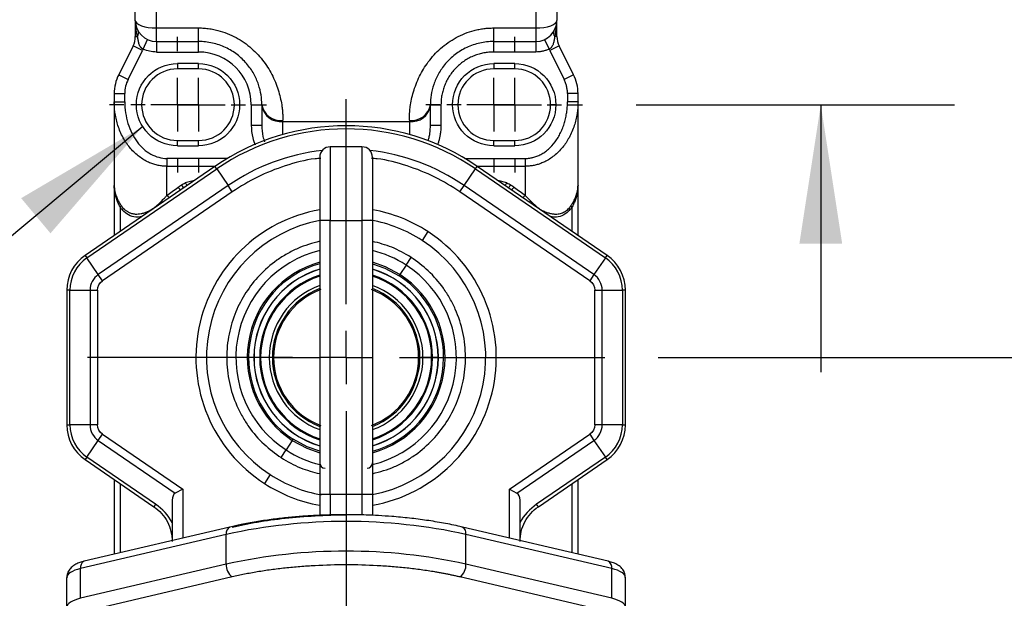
# Model space of a CAD drawing. Header units: millimetres. Extents: x 25 to 1092, y 25 to 838.
# Tile 74 of 81: x 832 to 925, y 503 to 558. Entities that reach past the tile are written whole.
import ezdxf

# ---------------------------------------------------------------- set-up
doc = ezdxf.new("R2010")
doc.units = ezdxf.units.MM
doc.header["$LTSCALE"] = 4
doc.linetypes.add('SLD-Center', pattern=[19.05, 15.24, -1.27, 1.27, -1.27])
doc.linetypes.add('SLD-Solid', pattern=[0])
doc.layers.add('CENTER', color=40, linetype='SLD-Center')
doc.layers.add('DIMENSIONS', color=140, linetype='SLD-Solid', lineweight=25)
doc.layers.add('TEXT', color=140, linetype='SLD-Solid', lineweight=25)
doc.styles.add('SLDTEXTSTYLE0', font='VERDANA.TTF')
doc.styles.get("Standard").update_dxf_attribs({"font": 'VERDANA.TTF'})
doc.dimstyles.new('SLDDIMSTYLE0', dxfattribs={"dimtxt": 8.632031, "dimasz": 13.208, "dimexe": 0, "dimexo": 0.0625, "dimgap": 2.158008, "dimtad": 0, "dimtih": 1, "dimtoh": 1, "dimrnd": 1e-09, "dimzin": 4, "dimdsep": 46, "dimtxsty": 'SLDTEXTSTYLE0', "dimsah": 1, "dimcen": 0.09, "dimadec": 0, "dimazin": 1, "dimtfac": 1, "dimtmove": 0, "dimatfit": 0, "dimfxl": 0, "dimfrac": 2, "dimtolj": 1, "dimtzin": 12, "dimarcsym": 0})
doc.dimstyles.new('SLDDIMSTYLE1', dxfattribs={"dimtxt": 8.632031, "dimasz": 13.208, "dimexe": 0, "dimexo": 0.0625, "dimgap": 2.158008, "dimtad": 0, "dimtih": 1, "dimtoh": 1, "dimrnd": 1e-09, "dimzin": 4, "dimdsep": 46, "dimtxsty": 'SLDTEXTSTYLE0', "dimsah": 1, "dimcen": 0.09, "dimadec": 0, "dimazin": 1, "dimtfac": 1, "dimtofl": 0, "dimtmove": 0, "dimatfit": 3, "dimfxl": 0, "dimfrac": 2, "dimtolj": 1, "dimtzin": 12, "dimarcsym": 0})
doc.dimstyles.new('SLDDIMSTYLE3', dxfattribs={"dimtxt": 0.18, "dimasz": 13.208, "dimexe": 0, "dimexo": 0.0625, "dimgap": 0, "dimtad": 0, "dimtih": 1, "dimtoh": 1, "dimdec": 0, "dimrnd": 1e-09, "dimzin": 0, "dimdsep": 46, "dimtxsty": 'Standard', "dimsah": 1, "dimcen": 0.09, "dimadec": 0, "dimazin": 0, "dimtfac": 13.208, "dimtdec": 0, "dimtofl": 0, "dimtmove": 0, "dimatfit": 3, "dimfxl": 0, "dimfrac": 2, "dimtolj": 1, "dimtzin": 0, "dimarcsym": 0})

# ---------------------------------------------------------------- blocks, each defined once
blk = doc.blocks.new('_D')
at = {"layer": 'DIMENSIONS'}
for p, q in [((848.517, 560.957), (848.517, 632.567)), ((876.517, 560.957), (876.517, 632.567)), ((848.517, 619.867), (823.117, 619.867)), ((876.517, 619.867), (920.826, 619.867)), ((932.523, 619.867), (929.624, 619.867)), ((929.624, 619.867), (929.624, 606.148)), ((958.174, 619.867), (961.072, 619.867)), ((961.072, 619.867), (961.072, 606.148)), ((929.624, 606.148), (932.523, 606.148)), ((961.072, 606.148), (958.174, 606.148))]:
    blk.add_line(p, q, dxfattribs=at)
for points in [[(848.517, 619.867), (835.309, 621.899), (835.309, 617.835)], [(876.517, 619.867), (889.725, 617.835), (889.725, 621.899)]]:
    blk.add_solid(points, dxfattribs=at)
at = {"layer": 'DIMENSIONS', "char_height": 8.4667, "attachment_point": 1, "style": 'SLDTEXTSTYLE0'}
for s, insert in [('28.0', (932.523, 632.554)), ('1.10', (932.523, 616.902))]:
    blk.add_mtext(s, dxfattribs=dict(at, insert=insert))
blk = doc.blocks.new('_D_1')
at = {"layer": 'DIMENSIONS'}
for p, q in [((907.551, 599.437), (907.551, 624.837)), ((879.097, 599.437), (920.251, 599.437)), ((894.726, 574.511), (891.827, 574.511)), ((891.827, 574.511), (891.827, 560.792)), ((920.376, 574.511), (923.275, 574.511)), ((923.275, 574.511), (923.275, 560.792)), ((891.827, 560.792), (894.726, 560.792)), ((923.275, 560.792), (920.376, 560.792)), ((890.037, 549.437), (920.251, 549.437)), ((907.551, 549.437), (907.551, 524.037))]:
    blk.add_line(p, q, dxfattribs=at)
for points in [[(907.551, 599.437), (909.583, 612.645), (905.519, 612.645)], [(907.551, 549.437), (905.519, 536.229), (909.583, 536.229)]]:
    blk.add_solid(points, dxfattribs=at)
at = {"layer": 'DIMENSIONS', "char_height": 8.4667, "attachment_point": 1, "style": 'SLDTEXTSTYLE0'}
for s, insert in [('50.0', (894.726, 587.197)), ('1.97', (894.726, 571.546))]:
    blk.add_mtext(s, dxfattribs=dict(at, insert=insert))
blk = doc.blocks.new('_D_2')
at = {"layer": 'DIMENSIONS'}
for p, q in [((879.097, 599.437), (958.654, 599.437)), ((945.954, 599.437), (945.954, 579.7)), ((933.128, 564.049), (930.23, 564.049)), ((930.23, 564.049), (930.23, 550.329)), ((958.779, 564.049), (961.678, 564.049)), ((961.678, 564.049), (961.678, 550.329)), ((930.23, 550.329), (933.128, 550.329)), ((961.678, 550.329), (958.779, 550.329)), ((945.954, 525.437), (945.954, 548.397)), ((892.137, 525.437), (958.654, 525.437))]:
    blk.add_line(p, q, dxfattribs=at)
for points in [[(945.954, 599.437), (943.922, 586.229), (947.986, 586.229)], [(945.954, 525.437), (947.986, 538.645), (943.922, 538.645)]]:
    blk.add_solid(points, dxfattribs=at)
at = {"layer": 'DIMENSIONS', "char_height": 8.4667, "attachment_point": 1, "style": 'SLDTEXTSTYLE0'}
for s, insert in [('74.0', (933.128, 576.735)), ('2.91', (933.128, 561.083))]:
    blk.add_mtext(s, dxfattribs=dict(at, insert=insert))
blk = doc.blocks.new('_D_3')
at = {"layer": 'DIMENSIONS'}
for p, q in [((879.097, 599.437), (994.669, 599.437)), ((981.969, 599.437), (981.969, 562.449)), ((969.144, 546.797), (966.245, 546.797)), ((966.245, 546.797), (966.245, 533.078)), ((994.795, 546.797), (997.693, 546.797)), ((997.693, 546.797), (997.693, 533.078)), ((966.245, 533.078), (969.144, 533.078)), ((997.693, 533.078), (994.795, 533.078)), ((981.969, 492.437), (981.969, 531.146)), ((889.937, 492.437), (994.669, 492.437))]:
    blk.add_line(p, q, dxfattribs=at)
for points in [[(981.969, 599.437), (979.937, 586.229), (984.001, 586.229)], [(981.969, 492.437), (984.001, 505.645), (979.937, 505.645)]]:
    blk.add_solid(points, dxfattribs=at)
at = {"layer": 'DIMENSIONS', "char_height": 8.4667, "attachment_point": 1, "style": 'SLDTEXTSTYLE0'}
for s, insert in [('107.0', (965.553, 559.484)), ('4.21', (969.144, 543.832))]:
    blk.add_mtext(s, dxfattribs=dict(at, insert=insert))
blk = doc.blocks.new('_D_4')
at = {"layer": 'DIMENSIONS'}
for p, q in [((879.097, 599.437), (1031.092, 599.437)), ((1018.392, 599.437), (1018.392, 538.67)), ((1005.566, 523.018), (1002.668, 523.018)), ((1002.668, 523.018), (1002.668, 509.299)), ((1031.217, 523.018), (1034.116, 523.018)), ((1034.116, 523.018), (1034.116, 509.299)), ((1002.668, 509.299), (1005.566, 509.299)), ((1034.116, 509.299), (1031.217, 509.299)), ((1018.392, 468.437), (1018.392, 507.367)), ((892.137, 468.437), (1031.092, 468.437))]:
    blk.add_line(p, q, dxfattribs=at)
for points in [[(1018.392, 599.437), (1016.36, 586.229), (1020.424, 586.229)], [(1018.392, 468.437), (1020.424, 481.645), (1016.36, 481.645)]]:
    blk.add_solid(points, dxfattribs=at)
at = {"layer": 'DIMENSIONS', "char_height": 8.4667, "attachment_point": 1, "style": 'SLDTEXTSTYLE0'}
for s, insert in [('131.0', (1001.976, 535.704)), ('5.16', (1005.566, 520.053))]:
    blk.add_mtext(s, dxfattribs=dict(at, insert=insert))
blk = doc.blocks.new('_D_5')
at = {"layer": 'DIMENSIONS'}
for p, q in [((879.097, 599.437), (1071.421, 599.437)), ((1058.721, 599.437), (1058.721, 510.816)), ((1045.896, 495.164), (1042.997, 495.164)), ((1042.997, 495.164), (1042.997, 481.445)), ((1071.547, 495.164), (1074.445, 495.164)), ((1074.445, 495.164), (1074.445, 481.445)), ((1042.997, 481.445), (1045.896, 481.445)), ((1074.445, 481.445), (1071.547, 481.445)), ((1058.721, 435.472), (1058.721, 479.513)), ((877.097, 435.472), (1071.421, 435.472))]:
    blk.add_line(p, q, dxfattribs=at)
for points in [[(1058.721, 599.437), (1056.689, 586.229), (1060.753, 586.229)], [(1058.721, 435.472), (1060.753, 448.68), (1056.689, 448.68)]]:
    blk.add_solid(points, dxfattribs=at)
at = {"layer": 'DIMENSIONS', "char_height": 8.4667, "attachment_point": 1, "style": 'SLDTEXTSTYLE0'}
for s, insert in [('164.0', (1042.305, 507.85)), ('6.46', (1045.896, 492.199))]:
    blk.add_mtext(s, dxfattribs=dict(at, insert=insert))
blk = doc.blocks.new('SW_CENTERMARKSYMBOL_1')
at = {"layer": 'CENTER', "color": 0}
for p, q in [((0, 5.08), (0, 24.54)), ((0, 0), (0, 2.54)), ((-5.08, 0), (-24.54, 0)), ((0, 0), (-2.54, 0)), ((0, 0), (0, -2.54)), ((0, 0), (2.54, 0)), ((5.08, 0), (24.54, 0)), ((0, -5.08), (0, -24.54))]:
    blk.add_line(p, q, dxfattribs=at)
blk = doc.blocks.new('SW_CENTERMARKSYMBOL_6')
at = {"layer": 'CENTER', "color": 0}
for p, q in [((0, 5.08), (0, 6.44)), ((0, 0), (0, 2.54)), ((-5.08, 0), (-6.44, 0)), ((0, 0), (-2.54, 0)), ((0, 0), (0, -2.54)), ((0, 0), (2.54, 0)), ((5.08, 0), (6.44, 0)), ((0, -5.08), (0, -6.44))]:
    blk.add_line(p, q, dxfattribs=at)
blk = doc.blocks.new('SW_CENTERMARKSYMBOL_7')
at = {"layer": 'CENTER', "color": 0}
for p, q in [((0, 5.08), (0, 6.44)), ((0, 0), (0, 2.54)), ((-5.08, 0), (-6.44, 0)), ((0, 0), (-2.54, 0)), ((0, 0), (0, -2.54)), ((0, 0), (2.54, 0)), ((5.08, 0), (6.44, 0)), ((0, -5.08), (0, -6.44))]:
    blk.add_line(p, q, dxfattribs=at)
blk = doc.blocks.new('SW_CENTERMARKSYMBOL_8')
at = {"layer": 'CENTER', "color": 0}
for p, q in [((0, 5.08), (0, 6.44)), ((0, 0), (0, 2.54)), ((-5.08, 0), (-6.44, 0)), ((0, 0), (-2.54, 0)), ((0, 0), (0, -2.54)), ((0, 0), (2.54, 0)), ((5.08, 0), (6.44, 0)), ((0, -5.08), (0, -6.44))]:
    blk.add_line(p, q, dxfattribs=at)
blk = doc.blocks.new('SW_CENTERMARKSYMBOL_9')
at = {"layer": 'CENTER', "color": 0}
for p, q in [((0, 5.08), (0, 6.44)), ((0, 0), (0, 2.54)), ((-5.08, 0), (-6.44, 0)), ((0, 0), (-2.54, 0)), ((0, 0), (0, -2.54)), ((0, 0), (2.54, 0)), ((5.08, 0), (6.44, 0)), ((0, -5.08), (0, -6.44))]:
    blk.add_line(p, q, dxfattribs=at)

msp = doc.modelspace()

# ---------------------------------------------------------------- linework, layer by layer
for p, q in [((844.517, 556.722), (844.517, 564.937)), ((880.517, 564.937), (880.517, 556.722)), ((842.517, 557.437), (842.517, 555.909)), ((882.472, 557.107), (882.308, 555.909)), ((882.517, 555.909), (882.517, 557.437)), ((842.517, 555.909), (842.727, 555.909)), ((844.517, 556.722), (848.517, 556.722)), ((844.517, 555.437), (844.517, 556.722)), ((848.517, 555.437), (848.517, 556.722)), ((876.517, 556.722), (880.517, 556.722)), ((876.517, 555.437), (876.517, 556.722)), ((880.517, 556.722), (880.517, 555.437)), ((882.517, 555.909), (882.308, 555.909)), ((842.306, 555.014), (840.94, 552.281)), ((843.201, 554.567), (842.306, 555.014)), ((843.267, 554.71), (843.684, 555.619)), ((844.517, 555.437), (848.517, 555.437)), ((844.517, 555.437), (844.517, 554.437)), ((848.517, 554.437), (848.517, 555.437)), ((876.517, 555.437), (880.517, 555.437)), ((876.517, 554.437), (876.517, 555.437)), ((880.517, 555.437), (880.517, 554.437)), ((881.351, 555.619), (881.768, 554.71)), ((882.729, 555.014), (881.834, 554.567)), ((884.095, 552.281), (882.729, 555.014)), ((841.834, 551.834), (843.201, 554.567)), ((844.517, 554.437), (848.517, 554.437)), ((880.517, 554.437), (876.517, 554.437)), ((881.834, 554.567), (883.201, 551.834)), ((846.517, 553.337), (846.517, 552.837)), ((848.517, 553.337), (846.517, 553.337)), ((848.517, 552.837), (848.517, 553.337)), ((878.517, 553.337), (876.517, 553.337)), ((876.517, 553.337), (876.517, 552.837)), ((878.517, 552.837), (878.517, 553.337)), ((840.94, 552.281), (841.834, 551.834)), ((848.517, 552.837), (846.517, 552.837)), ((878.517, 552.837), (876.517, 552.837)), ((884.095, 552.281), (883.201, 551.834)), ((840.517, 550.492), (840.517, 549.719)), ((840.517, 550.492), (841.517, 550.492)), ((841.517, 549.719), (841.517, 550.492)), ((883.517, 550.492), (883.517, 549.719)), ((884.517, 550.492), (883.517, 550.492)), ((884.517, 549.719), (884.517, 550.492)), ((840.517, 549.719), (840.517, 541.77)), ((840.517, 549.719), (841.517, 549.719)), ((843.117, 549.437), (842.617, 549.437)), ((853.517, 549.437), (854.517, 549.437)), ((853.517, 549.437), (853.517, 547.483)), ((854.517, 549.437), (854.517, 549.331)), ((854.517, 549.331), (854.517, 547.483)), ((870.517, 549.331), (870.517, 549.437)), ((870.517, 549.437), (871.517, 549.437)), ((870.517, 547.483), (870.517, 549.331)), ((871.517, 549.437), (871.517, 547.483)), ((882.417, 549.437), (881.917, 549.437)), ((884.517, 549.719), (883.517, 549.719)), ((884.517, 541.77), (884.517, 549.719)), ((853.517, 547.483), (854.517, 547.483)), ((856.517, 547.844), (856.517, 547.961)), ((856.517, 547.844), (868.517, 547.844)), ((856.517, 546.603), (856.517, 547.844)), ((868.517, 547.961), (868.517, 547.844)), ((868.517, 547.844), (868.517, 546.603)), ((870.517, 547.483), (871.517, 547.483)), ((846.517, 546.037), (848.517, 546.037)), ((846.517, 545.537), (846.517, 546.037)), ((848.517, 545.537), (848.517, 546.037)), ((876.517, 546.037), (878.517, 546.037)), ((876.517, 545.537), (876.517, 546.037)), ((878.517, 545.537), (878.517, 546.037)), ((846.517, 545.537), (848.517, 545.537)), ((861.017, 545.437), (861.017, 538.437)), ((864.017, 545.437), (861.017, 545.437)), ((864.017, 545.437), (864.017, 538.437)), ((876.517, 545.537), (878.517, 545.537)), ((845.517, 544.337), (845.517, 543.594)), ((851.258, 544.337), (845.517, 544.337)), ((873.777, 544.337), (879.517, 544.337)), ((879.517, 544.337), (879.517, 543.594)), ((850.072, 543.578), (837.755, 535.128)), ((837.92, 534.887), (850.238, 543.337)), ((845.517, 540.808), (845.517, 543.594)), ((845.517, 543.594), (850.095, 543.594)), ((850.238, 543.337), (850.072, 543.578)), ((850.238, 543.337), (851.321, 541.758)), ((873.714, 541.758), (874.797, 543.337)), ((874.797, 543.337), (874.963, 543.578)), ((874.797, 543.337), (887.114, 534.887)), ((874.94, 543.594), (879.517, 543.594)), ((887.28, 535.128), (874.963, 543.578)), ((879.517, 543.594), (879.517, 540.808)), ((848.134, 542.249), (847.262, 542.017)), ((877.773, 542.017), (876.901, 542.249)), ((851.321, 541.758), (839.003, 533.308)), ((851.721, 541.175), (839.403, 532.725)), ((840.517, 541.77), (840.517, 537.024)), ((851.721, 541.175), (851.321, 541.758)), ((873.314, 541.175), (873.714, 541.758)), ((885.632, 532.725), (873.314, 541.175)), ((886.032, 533.308), (873.714, 541.758)), ((884.517, 537.024), (884.517, 541.77)), ((841.103, 537.426), (841.103, 539.672)), ((843.998, 539.453), (844.023, 539.429)), ((881.037, 539.453), (881.012, 539.429)), ((883.932, 539.672), (883.932, 537.426)), ((861.017, 538.437), (860.017, 538.437)), ((860.017, 538.437), (860.017, 512.437)), ((861.017, 512.437), (861.017, 538.437)), ((861.017, 538.437), (864.017, 538.437)), ((865.017, 538.437), (864.017, 538.437)), ((864.017, 538.437), (864.017, 512.437)), ((865.017, 538.437), (865.017, 512.437)), ((870.268, 537.394), (869.724, 536.555)), ((837.755, 535.128), (837.92, 534.887)), ((839.003, 533.308), (837.92, 534.887)), ((868.208, 534.215), (868.679, 534.942)), ((887.114, 534.887), (886.032, 533.308)), ((887.114, 534.887), (887.28, 535.128)), ((868.208, 534.215), (867.622, 533.311)), ((839.403, 532.725), (839.003, 533.308)), ((867.549, 533.199), (867.622, 533.311)), ((886.032, 533.308), (885.632, 532.725)), ((836.017, 531.83), (836.017, 519.043)), ((836.31, 531.83), (836.017, 531.83)), ((836.31, 519.043), (836.31, 531.83)), ((836.31, 531.83), (838.225, 531.83)), ((838.225, 531.83), (838.225, 519.043)), ((838.225, 531.83), (838.932, 531.83)), ((838.932, 531.83), (838.932, 519.043)), ((886.103, 519.043), (886.103, 531.83)), ((886.103, 531.83), (886.81, 531.83)), ((886.81, 519.043), (886.81, 531.83)), ((886.81, 531.83), (888.725, 531.83)), ((888.725, 531.83), (888.725, 519.043)), ((889.017, 531.83), (888.725, 531.83)), ((889.017, 519.043), (889.017, 531.83)), ((853.779, 525.437), (853.767, 525.437)), ((854.317, 525.437), (853.779, 525.437)), ((854.405, 525.437), (854.317, 525.437)), ((855.23, 525.437), (854.405, 525.437)), ((855.442, 525.437), (855.23, 525.437)), ((855.634, 525.437), (860.017, 525.437)), ((869.4, 525.437), (869.517, 525.437)), ((869.805, 525.437), (869.593, 525.437)), ((870.63, 525.437), (869.805, 525.437)), ((870.717, 525.437), (870.63, 525.437)), ((871.255, 525.437), (870.717, 525.437)), ((871.267, 525.437), (871.255, 525.437)), ((836.017, 519.043), (836.31, 519.043)), ((838.225, 519.043), (836.31, 519.043)), ((838.932, 519.043), (838.225, 519.043)), ((886.81, 519.043), (886.103, 519.043)), ((888.725, 519.043), (886.81, 519.043)), ((888.725, 519.043), (889.017, 519.043)), ((837.92, 515.987), (839.003, 517.565)), ((839.003, 517.565), (839.403, 518.148)), ((839.003, 517.565), (846.31, 512.552)), ((839.403, 518.148), (847.017, 512.925)), ((857.413, 517.562), (856.827, 516.658)), ((857.413, 517.562), (857.486, 517.675)), ((878.017, 512.925), (885.632, 518.148)), ((878.725, 512.552), (886.032, 517.565)), ((885.632, 518.148), (886.032, 517.565)), ((886.032, 517.565), (887.114, 515.987)), ((856.356, 515.932), (856.827, 516.658)), ((837.92, 515.987), (837.755, 515.745)), ((837.755, 515.745), (844.28, 511.268)), ((844.446, 511.51), (837.92, 515.987)), ((887.114, 515.987), (880.589, 511.51)), ((880.755, 511.268), (887.28, 515.745)), ((887.28, 515.745), (887.114, 515.987)), ((840.517, 513.85), (840.517, 506.766)), ((855.31, 514.318), (854.767, 513.479)), ((884.517, 506.766), (884.517, 513.85)), ((841.103, 506.903), (841.103, 513.448)), ((847.017, 512.925), (846.31, 512.552)), ((847.017, 512.925), (847.017, 508.292)), ((878.017, 512.925), (878.725, 512.552)), ((878.017, 508.292), (878.017, 512.925)), ((883.932, 513.448), (883.932, 506.903)), ((860.017, 512.437), (860.017, 510.388)), ((861.017, 512.437), (860.017, 512.437)), ((864.017, 512.437), (861.017, 512.437)), ((861.017, 512.437), (861.017, 510.399)), ((865.017, 512.437), (864.017, 512.437)), ((864.017, 512.437), (864.017, 510.472)), ((865.017, 512.437), (865.017, 510.456)), ((844.446, 511.51), (844.28, 511.268)), ((846.017, 511.896), (846.017, 508.057)), ((879.017, 508.057), (879.017, 511.896)), ((880.755, 511.268), (880.589, 511.51)), ((851.488, 509.342), (837.652, 506.093)), ((887.383, 506.093), (873.546, 509.342)), ((851.149, 508.649), (837.312, 505.399)), ((851.149, 505.827), (851.149, 508.649)), ((873.886, 505.827), (873.886, 508.649)), ((887.723, 505.399), (873.886, 508.649)), ((851.149, 505.827), (837.312, 502.577)), ((837.312, 502.577), (837.312, 505.399)), ((887.723, 502.577), (873.886, 505.827)), ((887.723, 502.577), (887.723, 505.399)), ((836.017, 501.738), (836.017, 504.56)), ((851.717, 504.607), (837.881, 501.357)), ((887.154, 501.357), (873.318, 504.607)), ((889.017, 501.738), (889.017, 504.56))]:
    msp.add_line(p, q)
at = {"flags": 128}
for points in [[(842.517, 557.437), (842.556, 557.297), (842.67, 557.163), (842.854, 557.04), (843.103, 556.932), (843.406, 556.843), (843.752, 556.777), (844.127, 556.736), (844.517, 556.722)], [(880.517, 556.722), (880.908, 556.736), (881.283, 556.777), (881.629, 556.843), (881.932, 556.932), (882.18, 557.04), (882.365, 557.163), (882.479, 557.297), (882.517, 557.437)], [(845.123, 540.183), (845.058, 540.234), (844.989, 540.276)], [(879.912, 540.183), (879.977, 540.234), (880.046, 540.276)], [(867.622, 533.311), (866.256, 534.044), (865.017, 534.482)], [(865.017, 534.342), (866.202, 533.921), (867.549, 533.199)], [(857.413, 517.562), (858.779, 516.83), (860.017, 516.392)], [(860.017, 516.531), (858.832, 516.952), (857.486, 517.675)], [(851.494, 509.344), (851.5, 509.345), (851.522, 509.348)], [(837.312, 505.399), (837.027, 505.323), (836.771, 505.236), (836.548, 505.139), (836.361, 505.033), (836.212, 504.921), (836.105, 504.804), (836.039, 504.683), (836.017, 504.56)], [(889.017, 504.56), (888.996, 504.683), (888.93, 504.804), (888.823, 504.921), (888.674, 505.033), (888.487, 505.139), (888.264, 505.236), (888.008, 505.323), (887.723, 505.399)], [(837.312, 502.577), (837.027, 502.501), (836.771, 502.414), (836.548, 502.317), (836.361, 502.212), (836.212, 502.1), (836.105, 501.982), (836.039, 501.861), (836.017, 501.738)], [(889.017, 501.738), (888.996, 501.861), (888.93, 501.982), (888.823, 502.1), (888.674, 502.212), (888.487, 502.317), (888.264, 502.414), (888.008, 502.501), (887.723, 502.577)]]:
    msp.add_lwpolyline(points, dxfattribs=at)
for centre, radius, start, end in [((844.517, 557.437), 2, 180, 270), ((880.517, 557.437), 2, 270, 0), ((840.517, 555.909), 2, 333.43495, 0), ((842.341, 556.221), 0.496, 321.00751, 23.40615), ((882.694, 556.221), 0.496, 156.59385, 218.99249), ((884.517, 555.909), 2, 180, 206.56505), ((844.517, 550.492), 4, 153.43495, 180), ((846.517, 549.437), 3.4, 90, 180), ((848.517, 549.437), 3.4, 270, 90), ((876.517, 549.437), 3.4, 90, 180), ((878.517, 549.437), 3.4, 0, 90), ((880.517, 550.492), 4, 0, 26.56505), ((846.517, 549.437), 3.4, 180, 270), ((856.29, 549.745), 1.799, 189.86987, 277.26841), ((856.294, 549.632), 1.801, 189.62614, 277.13847), ((868.745, 549.745), 1.799, 262.73159, 350.13013), ((868.741, 549.632), 1.801, 262.86153, 350.37386), ((876.517, 549.437), 3.4, 180, 270), ((878.517, 549.437), 3.4, 270, 0), ((862.517, 525.437), 22, 55.54991, 124.45009), ((862.517, 525.437), 21.707, 55.54991, 124.45009), ((862.517, 525.437), 19.793, 96.51827, 124.45009), ((861.017, 544.437), 1, 90, 180), ((864.017, 544.437), 1, 0, 90), ((862.517, 525.437), 19.793, 55.54991, 83.48173), ((846.382, 541.122), 0.845, 30.24796, 54.35735), ((846.552, 541.364), 0.965, 24.59408, 42.62397), ((878.483, 541.364), 0.965, 137.37603, 155.40592), ((878.653, 541.122), 0.845, 125.64265, 149.75204), ((846.1, 540.895), 0.828, 32.08306, 56.86821), ((878.935, 540.895), 0.828, 123.13179, 147.91694), ((845.151, 540.121), 0.779, 39.37794, 61.9093), ((879.884, 540.121), 0.779, 118.0907, 140.62206), ((840.793, 539.916), 0.394, 321.85705, 351.49004), ((840.923, 539.649), 0.439, 329.07526, 357.52256), ((862.517, 525.437), 14.25, 100.11413, 237.04914), ((862.517, 525.437), 14.25, 57.04914, 79.80872), ((884.112, 539.649), 0.439, 182.47744, 210.92474), ((884.242, 539.916), 0.394, 188.50996, 218.14295), ((862.517, 525.437), 13.25, 100.88787, 237.04914), ((862.517, 525.437), 13.25, 57.04914, 79.76006), ((862.517, 525.437), 14.25, 280.11413, 57.04914), ((862.517, 525.437), 13.25, 280.88787, 57.04914), ((862.517, 525.437), 10.461, 103.82608, 237.04914), ((862.517, 525.437), 10.461, 57.04914, 76.17392), ((840.017, 531.83), 4, 124.45009, 180), ((840.017, 531.83), 3.707, 124.45009, 180), ((862.517, 525.437), 9.384, 105.45085, 237.04914), ((862.517, 525.437), 9.25, 105.68035, 237.04914), ((885.017, 531.83), 3.707, 0, 55.54991), ((885.017, 531.83), 4, 0, 55.54991), ((862.517, 525.437), 8.75, 106.60155, 180), ((862.517, 525.437), 8.738, 106.62515, 180), ((862.517, 525.437), 10.461, 283.66801, 57.04914), ((862.517, 525.437), 8.75, 0, 73.39845), ((862.517, 525.437), 8.738, 0, 73.37485), ((840.017, 531.83), 1.793, 124.45009, 180), ((862.517, 525.437), 8.2, 107.75083, 180), ((862.517, 525.437), 8.112, 107.94961, 180), ((862.517, 525.437), 9.384, 285.45085, 57.04914), ((862.517, 525.437), 8.2, 0, 72.24917), ((862.517, 525.437), 9.25, 285.68035, 57.04914), ((862.517, 525.437), 8.112, 0, 72.05039), ((885.017, 531.83), 1.793, 0, 55.54991), ((862.517, 525.437), 7.288, 110.06194, 180), ((862.517, 525.437), 7, 110.92483, 180), ((862.517, 525.437), 6.883, 110.3667, 180), ((862.517, 525.437), 6.883, 0, 69.6333), ((862.517, 525.437), 7.288, 0, 69.93806), ((862.517, 525.437), 7, 0, 69.07517), ((862.517, 525.437), 8.75, 180, 253.39845), ((862.517, 525.437), 8.738, 180, 253.37485), ((862.517, 525.437), 8.2, 180, 252.24917), ((862.517, 525.437), 8.112, 180, 252.05039), ((862.517, 525.437), 7.288, 180, 249.93806), ((862.517, 525.437), 7, 180, 249.07517), ((862.517, 525.437), 6.883, 180, 249.6333), ((862.517, 525.437), 6.883, 290.3667, 0), ((862.517, 525.437), 8.75, 286.60155, 0), ((862.517, 525.437), 8.2, 287.75083, 0), ((862.517, 525.437), 7, 290.92483, 0), ((862.517, 525.437), 7.288, 290.06194, 0), ((862.517, 525.437), 8.112, 287.94961, 0), ((862.517, 525.437), 8.738, 286.62515, 0), ((840.017, 519.043), 4, 180, 235.54991), ((840.017, 519.043), 3.707, 180, 235.54991), ((840.017, 519.043), 1.793, 180, 235.54991), ((885.017, 519.043), 1.793, 304.45009, 0), ((885.017, 519.043), 3.707, 304.45009, 0), ((885.017, 519.043), 4, 304.45009, 0), ((862.517, 525.437), 10.461, 237.04914, 256.33199), ((860.517, 515.437), 0.5, 180, 270), ((864.517, 515.437), 0.5, 270, 0), ((862.517, 525.437), 13.25, 237.04914, 259.76006), ((862.517, 525.437), 14.25, 237.04914, 259.80872), ((851.788, 508.765), 0.649, 116.89379, 190.28567), ((862.517, 456.606), 53.27, 77.67731, 102.32269), ((873.247, 508.764), 0.65, 349.72782, 63.0282), ((862.517, 453.784), 53.27, 77.67731, 102.32269), ((837.955, 505.514), 0.653, 117.66297, 190.15249), ((852.569, 505.747), 1.423, 176.75593, 233.20435), ((872.465, 505.747), 1.423, 306.79565, 3.24407), ((887.08, 505.514), 0.653, 349.84751, 62.33703)]:
    msp.add_arc(centre, radius, start, end)
for centre, major_axis, start_param, end_param in [((847.017, 511.21), (-0.707, 1.343), 0, 0.785398), ((878.017, 511.21), (0.707, 1.343), 5.497787, 6.283185)]:
    msp.add_ellipse(centre, major_axis=major_axis, ratio=0.526682, start_param=start_param, end_param=end_param)
for points in [[(842.517, 557.437), (842.517, 559.831), (842.517, 562.373), (842.517, 564.937)], [(882.517, 564.937), (882.517, 562.373), (882.517, 559.831), (882.517, 557.437)], [(843.267, 554.71), (843.246, 554.661), (843.224, 554.614), (843.201, 554.567)], [(844.517, 554.437), (844.086, 554.437), (843.66, 554.53), (843.267, 554.71)], [(853.517, 549.437), (853.517, 552.196), (851.277, 554.437), (848.517, 554.437)], [(881.834, 554.567), (881.811, 554.614), (881.789, 554.661), (881.768, 554.71)], [(842.617, 549.437), (842.617, 551.589), (844.365, 553.337), (846.517, 553.337)], [(878.517, 553.337), (880.67, 553.337), (882.417, 551.589), (882.417, 549.437)], [(841.834, 551.834), (841.626, 551.418), (841.517, 550.958), (841.517, 550.492)], [(846.517, 545.537), (844.365, 545.537), (842.617, 547.284), (842.617, 549.437)], [(882.417, 549.437), (882.417, 547.284), (880.67, 545.537), (878.517, 545.537)], [(846.553, 541.589), (846.657, 541.664), (846.765, 541.737), (846.875, 541.809)], [(846.875, 541.809), (846.996, 541.889), (847.126, 541.958), (847.262, 542.017)], [(877.773, 542.017), (877.909, 541.958), (878.038, 541.889), (878.16, 541.809)], [(878.16, 541.809), (878.27, 541.737), (878.378, 541.664), (878.482, 541.589)], [(838.932, 531.83), (838.932, 532.188), (839.108, 532.523), (839.403, 532.725)], [(885.632, 532.725), (885.927, 532.523), (886.103, 532.188), (886.103, 531.83)], [(839.403, 518.148), (839.108, 518.351), (838.932, 518.686), (838.932, 519.043)], [(886.103, 519.043), (886.103, 518.686), (885.927, 518.351), (885.632, 518.148)], [(846.017, 509.762), (845.642, 510.458), (845.098, 511.063), (844.446, 511.51)], [(880.589, 511.51), (879.937, 511.063), (879.393, 510.458), (879.017, 509.762)]]:
    msp.add_open_spline(points, degree=3)
for points, knots in [([(842.727, 555.909), (842.711, 555.964), (842.678, 556.079), (842.636, 556.261), (842.598, 556.458), (842.561, 556.701), (842.526, 557.029), (842.521, 557.286), (842.517, 557.437)], [0, 0, 0, 0, 0.1100508, 0.229975, 0.3597931, 0.499521, 0.706586, 1, 1, 1, 1]), ([(843.267, 554.71), (843.245, 554.721), (843.202, 554.743), (843.143, 554.785), (843.089, 554.831), (843.041, 554.881), (842.98, 554.961), (842.914, 555.08), (842.842, 555.285), (842.787, 555.562), (842.747, 555.789), (842.727, 555.909)], [0, 0, 0, 0, 0.051792, 0.102326, 0.152133, 0.2017, 0.251467, 0.371154, 0.500485, 0.735986, 1, 1, 1, 1]), ([(848.517, 556.722), (848.606, 556.722), (848.784, 556.72), (849.049, 556.705), (849.313, 556.681), (849.576, 556.647), (849.838, 556.604), (850.099, 556.551), (850.571, 556.438), (851.245, 556.218), (852.077, 555.827), (852.853, 555.346), (853.553, 554.79), (854.181, 554.171), (854.898, 553.3), (855.616, 552.112), (856.075, 550.908), (856.317, 549.954), (856.423, 549.348), (856.482, 548.829), (856.512, 548.392), (856.516, 548.106), (856.517, 547.961)], [0, 0, 0, 0, 0.0178731, 0.035694, 0.0534896, 0.0712871, 0.0891136, 0.106996, 0.124961, 0.1873183, 0.2502459, 0.312383, 0.3754801, 0.437261, 0.5003943, 0.6217853, 0.7508329, 0.8120887, 0.8752182, 0.9154546, 0.957033, 1, 1, 1, 1]), ([(868.517, 547.961), (868.518, 548.048), (868.519, 548.221), (868.53, 548.484), (868.548, 548.746), (868.573, 549.006), (868.622, 549.407), (868.717, 549.952), (868.958, 550.905), (869.416, 552.107), (870.132, 553.294), (870.848, 554.165), (871.475, 554.784), (872.175, 555.34), (872.948, 555.822), (873.778, 556.213), (874.514, 556.455), (875.118, 556.593), (875.581, 556.667), (876.048, 556.714), (876.361, 556.72), (876.517, 556.722)], [0, 0, 0, 0, 0.025932, 0.0513606, 0.0762953, 0.1007461, 0.1247237, 0.1877646, 0.2489348, 0.3777823, 0.4989983, 0.5621058, 0.6238663, 0.6869911, 0.7491596, 0.8118573, 0.8739929, 0.9056399, 0.9370913, 0.968495, 1, 1, 1, 1]), ([(882.308, 555.909), (882.297, 555.848), (882.276, 555.729), (882.247, 555.558), (882.215, 555.398), (882.176, 555.24), (882.123, 555.086), (882.051, 554.952), (881.967, 554.849), (881.876, 554.769), (881.804, 554.73), (881.768, 554.71)], [0, 0, 0, 0, 0.134406, 0.261108, 0.380878, 0.494539, 0.624414, 0.744567, 0.828749, 0.913107, 1, 1, 1, 1]), ([(854.517, 549.437), (854.517, 550.036), (854.431, 550.678), (854.147, 551.52), (854.081, 551.691), (853.931, 552.029), (853.848, 552.198), (853.662, 552.531), (853.559, 552.696), (853.333, 553.022), (853.209, 553.183), (852.812, 553.647), (852.512, 553.934), (852.005, 554.323), (851.827, 554.446), (851.46, 554.67), (851.27, 554.772), (850.682, 555.049), (850.26, 555.195), (849.402, 555.387), (848.964, 555.437), (848.517, 555.437)], [0, 0, 0, 0, 0.25, 0.25, 0.3125, 0.3125, 0.375, 0.375, 0.4375, 0.4375, 0.5, 0.5, 0.625, 0.625, 0.6875, 0.6875, 0.75, 0.75, 0.875, 0.875, 1, 1, 1, 1]), ([(876.517, 555.437), (876.071, 555.437), (875.629, 555.387), (874.761, 555.191), (874.348, 555.048), (873.563, 554.677), (873.189, 554.447), (872.521, 553.932), (872.221, 553.645), (871.689, 553.023), (871.465, 552.695), (871.186, 552.196), (871.103, 552.028), (870.953, 551.689), (870.887, 551.518), (870.604, 550.678), (870.517, 550.036), (870.517, 549.437)], [0, 0, 0, 0, 0.125, 0.125, 0.25, 0.25, 0.375, 0.375, 0.5, 0.5, 0.625, 0.625, 0.6875, 0.6875, 0.75, 0.75, 1, 1, 1, 1]), ([(876.517, 554.437), (876.438, 554.436), (876.281, 554.434), (876.045, 554.417), (875.812, 554.389), (875.58, 554.351), (875.351, 554.301), (875.124, 554.241), (874.899, 554.17), (874.593, 554.057), (874.214, 553.884), (873.774, 553.627), (873.359, 553.325), (872.848, 552.864), (872.414, 552.329), (872.07, 551.741), (871.864, 551.287), (871.704, 550.821), (871.596, 550.357), (871.529, 549.894), (871.521, 549.589), (871.517, 549.437)], [0, 0, 0, 0, 0.03024, 0.060281, 0.090188, 0.120031, 0.149875, 0.179789, 0.20984, 0.240094, 0.304385, 0.368744, 0.434403, 0.50013, 0.631342, 0.695633, 0.759991, 0.821708, 0.883493, 0.94173, 1, 1, 1, 1]), ([(881.768, 554.71), (881.718, 554.688), (881.62, 554.645), (881.468, 554.59), (881.314, 554.543), (881.106, 554.492), (880.84, 554.447), (880.625, 554.44), (880.517, 554.437)], [0, 0, 0, 0, 0.125124, 0.249939, 0.374807, 0.500089, 0.749939, 1, 1, 1, 1]), ([(848.517, 553.337), (850.67, 553.337), (852.417, 551.589), (852.417, 547.284), (850.67, 545.537), (848.517, 545.537)], [0, 0, 0, 0, 0.5, 0.5, 1, 1, 1, 1]), ([(876.517, 545.537), (874.365, 545.537), (872.617, 547.284), (872.617, 551.589), (874.365, 553.337), (876.517, 553.337)], [0, 0, 0, 0, 0.5, 0.5, 1, 1, 1, 1]), ([(883.517, 550.492), (883.516, 550.55), (883.515, 550.666), (883.499, 550.84), (883.474, 551.012), (883.427, 551.239), (883.346, 551.518), (883.249, 551.729), (883.201, 551.834)], [0, 0, 0, 0, 0.1251631, 0.2499538, 0.3747937, 0.5001037, 0.7499539, 1, 1, 1, 1]), ([(845.517, 543.594), (845.448, 543.595), (845.31, 543.597), (845.102, 543.613), (844.895, 543.64), (844.688, 543.677), (844.482, 543.725), (844.278, 543.783), (844.075, 543.852), (843.874, 543.932), (843.424, 544.137), (842.741, 544.573), (841.961, 545.355), (841.309, 546.333), (840.926, 547.233), (840.706, 548.016), (840.603, 548.552), (840.532, 549.129), (840.523, 549.502), (840.517, 549.719)], [0, 0, 0, 0, 0.023593, 0.047271, 0.071056, 0.094967, 0.119026, 0.143253, 0.167668, 0.192289, 0.217135, 0.336665, 0.466946, 0.59292, 0.737656, 0.800693, 0.871879, 0.925209, 1, 1, 1, 1]), ([(841.517, 549.719), (841.517, 549.015), (841.622, 548.311), (842.022, 547.009), (842.319, 546.412), (843.059, 545.415), (843.503, 545.016), (844.47, 544.477), (844.994, 544.337), (845.517, 544.337)], [0, 0, 0, 0, 0.25, 0.25, 0.5, 0.5, 0.75, 0.75, 1, 1, 1, 1]), ([(884.517, 549.719), (884.516, 549.625), (884.514, 549.446), (884.5, 549.192), (884.481, 548.969), (884.459, 548.777), (884.413, 548.454), (884.328, 548.016), (884.109, 547.233), (883.725, 546.333), (883.074, 545.355), (882.293, 544.573), (881.562, 544.106), (881.003, 543.864), (880.637, 543.743), (880.265, 543.657), (879.892, 543.604), (879.642, 543.597), (879.517, 543.594)], [0, 0, 0, 0, 0.0325, 0.061565, 0.087195, 0.109391, 0.128151, 0.199334, 0.262378, 0.407112, 0.533094, 0.663374, 0.782911, 0.827461, 0.87133, 0.914631, 0.95748, 1, 1, 1, 1]), ([(879.517, 544.337), (879.566, 544.338), (879.664, 544.339), (879.81, 544.35), (879.956, 544.368), (880.101, 544.393), (880.326, 544.444), (880.628, 544.54), (881.002, 544.712), (881.366, 544.935), (881.844, 545.312), (882.269, 545.783), (882.631, 546.325), (882.872, 546.771), (883.077, 547.244), (883.24, 547.728), (883.366, 548.219), (883.453, 548.711), (883.507, 549.212), (883.514, 549.55), (883.517, 549.719)], [0, 0, 0, 0, 0.019785, 0.039557, 0.059363, 0.079253, 0.099272, 0.152709, 0.207279, 0.265469, 0.325417, 0.453373, 0.520353, 0.589277, 0.658341, 0.728903, 0.796033, 0.863359, 0.931233, 1, 1, 1, 1]), ([(853.517, 547.483), (853.534, 547.078), (853.559, 546.436), (853.801, 545.844), (853.89, 545.627)], [0, 0, 0, 0, 0.6320635, 1, 1, 1, 1]), ([(854.517, 547.483), (854.528, 547.124), (854.543, 546.59), (854.726, 546.09), (854.785, 545.926)], [0, 0, 0, 0, 0.672525, 1, 1, 1, 1]), ([(870.301, 545.993), (870.317, 546.047), (870.35, 546.158), (870.392, 546.332), (870.431, 546.52), (870.47, 546.755), (870.508, 547.077), (870.514, 547.333), (870.517, 547.483)], [0, 0, 0, 0, 0.1105722, 0.2292861, 0.3561561, 0.4911942, 0.7023538, 1, 1, 1, 1]), ([(871.517, 547.483), (871.516, 547.404), (871.514, 547.247), (871.498, 547.011), (871.473, 546.777), (871.433, 546.519), (871.375, 546.241), (871.295, 545.944), (871.227, 545.752), (871.193, 545.657)], [0, 0, 0, 0, 0.127165, 0.253733, 0.379948, 0.506056, 0.672721, 0.83716, 1, 1, 1, 1]), ([(860.123, 544.337), (859.94, 544.325), (858.788, 544.248), (856.744, 543.674), (854.084, 542.661), (852.5, 541.665), (851.721, 541.175)], [0, 0, 0, 0, 0.060446, 0.382079, 0.696294, 1, 1, 1, 1]), ([(860.017, 544.437), (860.017, 544.437), (860.017, 543.805), (860.017, 541.554), (860.017, 540.028), (860.017, 538.437)], [0, 0, 0, 0, 0.5, 0.5, 1, 1, 1, 1]), ([(873.314, 541.175), (872.535, 541.665), (870.951, 542.661), (868.291, 543.674), (866.247, 544.248), (865.095, 544.325), (864.913, 544.337)], [0, 0, 0, 0, 0.30375, 0.618009, 0.939688, 1, 1, 1, 1]), ([(865.017, 544.437), (865.017, 544.436), (865.017, 544.434), (865.017, 544.422), (865.017, 544.402), (865.017, 544.374), (865.017, 544.318), (865.017, 544.212), (865.017, 544.022), (865.017, 543.773), (865.017, 543.361), (865.017, 542.71), (865.017, 541.907), (865.017, 541.202), (865.017, 540.657), (865.017, 540.097), (865.017, 539.6), (865.017, 539.167), (865.017, 538.803), (865.017, 538.559), (865.017, 538.437)], [0, 0, 0, 0, 0.023335, 0.046628, 0.06991, 0.093212, 0.116565, 0.178301, 0.240092, 0.304402, 0.368768, 0.500006, 0.631244, 0.695553, 0.759919, 0.821655, 0.883446, 0.922309, 0.961112, 1, 1, 1, 1]), ([(840.517, 541.77), (840.518, 541.718), (840.52, 541.617), (840.533, 541.471), (840.551, 541.334), (840.574, 541.209), (840.601, 541.093), (840.629, 540.988), (840.658, 540.893), (840.717, 540.719), (840.821, 540.47), (840.987, 540.154), (841.12, 539.954), (841.183, 539.858)], [0, 0, 0, 0, 0.081133, 0.157003, 0.227609, 0.292952, 0.353033, 0.407852, 0.457411, 0.50171, 0.680821, 0.846862, 1, 1, 1, 1]), ([(841.103, 539.672), (841.075, 539.725), (841.017, 539.831), (840.936, 539.994), (840.86, 540.164), (840.788, 540.341), (840.723, 540.524), (840.657, 540.739), (840.59, 541.011), (840.531, 541.364), (840.522, 541.626), (840.517, 541.77)], [0, 0, 0, 0, 0.075986, 0.154819, 0.236501, 0.321033, 0.408417, 0.498653, 0.628794, 0.795913, 1, 1, 1, 1]), ([(845.517, 540.808), (845.676, 540.947), (845.843, 541.08), (846.192, 541.338), (846.376, 541.461), (846.553, 541.589)], [0, 0, 0, 0, 0.5, 0.5, 1, 1, 1, 1]), ([(878.482, 541.589), (878.659, 541.461), (878.843, 541.338), (879.192, 541.08), (879.359, 540.947), (879.517, 540.808)], [0, 0, 0, 0, 0.5, 0.5, 1, 1, 1, 1]), ([(883.852, 539.858), (883.883, 539.905), (883.948, 540.001), (884.039, 540.148), (884.126, 540.303), (884.207, 540.464), (884.282, 540.632), (884.358, 540.829), (884.434, 541.077), (884.502, 541.399), (884.512, 541.639), (884.517, 541.77)], [0, 0, 0, 0, 0.074987, 0.15318, 0.234603, 0.319278, 0.407226, 0.498463, 0.628244, 0.795423, 1, 1, 1, 1]), ([(884.517, 541.77), (884.516, 541.705), (884.515, 541.58), (884.5, 541.4), (884.48, 541.234), (884.455, 541.083), (884.428, 540.946), (884.399, 540.824), (884.345, 540.623), (884.252, 540.346), (884.106, 540), (883.988, 539.779), (883.932, 539.672)], [0, 0, 0, 0, 0.092021, 0.177249, 0.255684, 0.327325, 0.392173, 0.450227, 0.501488, 0.679047, 0.845214, 1, 1, 1, 1]), ([(843.998, 539.453), (844.03, 539.471), (844.096, 539.509), (844.195, 539.574), (844.299, 539.648), (844.408, 539.733), (844.555, 539.857), (844.751, 540.035), (844.904, 540.191), (844.989, 540.276)], [0, 0, 0, 0, 0.084874, 0.177244, 0.277207, 0.384838, 0.500198, 0.726304, 1, 1, 1, 1]), ([(844.989, 540.276), (845.083, 540.373), (845.253, 540.548), (845.436, 540.728), (845.517, 540.808)], [0, 0, 0, 0, 0.553868, 1, 1, 1, 1]), ([(879.517, 540.808), (879.556, 540.771), (879.639, 540.69), (879.765, 540.564), (879.903, 540.423), (879.997, 540.327), (880.046, 540.276)], [0, 0, 0, 0, 0.209634, 0.446137, 0.709576, 1, 1, 1, 1]), ([(880.046, 540.276), (880.104, 540.217), (880.213, 540.107), (880.369, 539.957), (880.529, 539.814), (880.694, 539.678), (880.867, 539.552), (880.982, 539.485), (881.037, 539.453)], [0, 0, 0, 0, 0.187752, 0.354349, 0.499827, 0.687785, 0.854391, 1, 1, 1, 1]), ([(841.103, 539.672), (841.135, 539.628), (841.197, 539.541), (841.266, 539.462), (841.3, 539.423)], [0, 0, 0, 0, 0.50075, 1, 1, 1, 1]), ([(841.183, 539.858), (841.212, 539.817), (841.269, 539.737), (841.331, 539.666), (841.362, 539.63)], [0, 0, 0, 0, 0.501002, 1, 1, 1, 1]), ([(843.097, 538.793), (842.92, 538.773), (842.507, 538.726), (841.87, 538.91), (841.485, 539.257), (841.3, 539.423)], [0, 0, 0, 0, 0.280954, 0.654925, 1, 1, 1, 1]), ([(841.362, 539.63), (841.39, 539.599), (841.447, 539.538), (841.538, 539.456), (841.632, 539.381), (841.73, 539.313), (841.831, 539.253), (841.936, 539.201), (842.045, 539.157), (842.157, 539.12), (842.272, 539.092), (842.391, 539.071), (842.561, 539.054), (842.786, 539.056), (843.071, 539.095), (843.369, 539.174), (843.682, 539.291), (843.891, 539.398), (843.998, 539.453)], [0, 0, 0, 0, 0.037928, 0.076035, 0.11443, 0.153221, 0.192513, 0.232406, 0.272996, 0.314375, 0.356629, 0.399838, 0.444079, 0.541611, 0.645523, 0.756303, 0.874351, 1, 1, 1, 1]), ([(881.037, 539.453), (881.097, 539.421), (881.216, 539.359), (881.394, 539.279), (881.568, 539.211), (881.738, 539.156), (881.904, 539.113), (882.065, 539.081), (882.222, 539.062), (882.374, 539.054), (882.548, 539.059), (882.741, 539.084), (882.952, 539.14), (883.151, 539.222), (883.338, 539.331), (883.514, 539.464), (883.62, 539.575), (883.673, 539.63)], [0, 0, 0, 0, 0.07077, 0.139154, 0.205203, 0.268972, 0.330523, 0.389924, 0.447253, 0.502595, 0.556043, 0.636342, 0.713387, 0.787686, 0.859803, 0.930355, 1, 1, 1, 1]), ([(883.735, 539.423), (883.55, 539.257), (883.164, 538.91), (882.528, 538.726), (882.115, 538.773), (881.938, 538.793)], [0, 0, 0, 0, 0.345075, 0.719046, 1, 1, 1, 1]), ([(883.673, 539.63), (883.704, 539.666), (883.766, 539.737), (883.823, 539.817), (883.852, 539.858)], [0, 0, 0, 0, 0.498998, 1, 1, 1, 1]), ([(883.735, 539.423), (883.769, 539.462), (883.837, 539.541), (883.9, 539.628), (883.932, 539.672)], [0, 0, 0, 0, 0.49925, 1, 1, 1, 1]), ([(860.017, 536.471), (859.311, 536.276), (858.235, 535.981), (856.903, 535.295), (855.641, 534.493), (854.271, 533.3), (852.959, 531.632), (851.972, 529.753), (851.333, 527.651), (851.111, 525.376), (851.36, 523.055), (851.963, 521.199), (852.657, 519.821), (853.464, 518.563), (854.643, 517.175), (855.796, 516.338), (856.356, 515.932)], [0, 0, 0, 0, 0.082654, 0.125797, 0.168959, 0.251713, 0.329791, 0.407868, 0.490622, 0.576816, 0.66484, 0.752864, 0.796006, 0.839169, 0.921923, 1, 1, 1, 1]), ([(868.679, 534.942), (868.081, 535.294), (866.93, 535.971), (865.638, 536.302), (865.017, 536.46)], [0, 0, 0, 0, 0.519902, 1, 1, 1, 1]), ([(865.017, 514.403), (865.724, 514.597), (866.8, 514.893), (868.132, 515.579), (869.394, 516.381), (870.763, 517.573), (872.076, 519.241), (873.063, 521.121), (873.702, 523.222), (873.924, 525.498), (873.674, 527.818), (873.072, 529.674), (872.378, 531.052), (871.571, 532.311), (870.391, 533.698), (869.238, 534.536), (868.679, 534.942)], [0, 0, 0, 0, 0.0826541, 0.1257967, 0.1689592, 0.2517132, 0.3297905, 0.4078678, 0.4906218, 0.5768163, 0.6648399, 0.7528636, 0.7960062, 0.8391687, 0.9219227, 1, 1, 1, 1]), ([(856.356, 515.932), (856.954, 515.58), (858.104, 514.902), (859.397, 514.572), (860.017, 514.413)], [0, 0, 0, 0, 0.519902, 1, 1, 1, 1]), ([(844.28, 511.268), (844.813, 510.903), (845.255, 510.406), (845.858, 509.262), (846.017, 508.617), (846.017, 507.97)], [0, 0, 0, 0, 0.5, 0.5, 1, 1, 1, 1]), ([(879.017, 507.97), (879.017, 508.617), (879.177, 509.262), (879.779, 510.406), (880.222, 510.903), (880.755, 511.268)], [0, 0, 0, 0, 0.5, 0.5, 1, 1, 1, 1]), ([(862.517, 510.514), (861.817, 510.507), (860.838, 510.497), (859.408, 510.432), (858.209, 510.355), (856.811, 510.228), (855.385, 510.059), (853.949, 509.841), (852.638, 509.603), (851.843, 509.419), (851.495, 509.339)], [0, 0, 0, 0, 0.179376, 0.251022, 0.369569, 0.491594, 0.621428, 0.755678, 0.892967, 1, 1, 1, 1]), ([(862.566, 510.453), (862.55, 510.454), (861.552, 510.48), (859.57, 510.391), (856.735, 510.175), (854.078, 509.815), (852.495, 509.476), (851.717, 509.309)], [0, 0, 0, 0, 0.004222, 0.260505, 0.513728, 0.761045, 1, 1, 1, 1]), ([(873.54, 509.339), (873.467, 509.358), (872.906, 509.501), (871.776, 509.72), (870.179, 509.987), (868.531, 510.197), (867.005, 510.342), (865.63, 510.432), (864.188, 510.498), (863.155, 510.508), (862.517, 510.514)], [0, 0, 0, 0, 0.023374, 0.178011, 0.33034, 0.477844, 0.627489, 0.735417, 0.836625, 1, 1, 1, 1]), ([(837.656, 506.09), (837.623, 506.083), (837.445, 506.048), (837.149, 505.946), (836.768, 505.772), (836.423, 505.522), (836.155, 505.168), (836.01, 504.822), (836.033, 504.617), (836.039, 504.564)], [0, 0, 0, 0, 0.037973, 0.206271, 0.387052, 0.577687, 0.757985, 0.938151, 1, 1, 1, 1]), ([(873.318, 504.607), (873.209, 504.632), (872.992, 504.683), (872.661, 504.755), (872.326, 504.825), (871.987, 504.893), (871.644, 504.959), (871.296, 505.022), (870.638, 505.135), (869.65, 505.286), (868.297, 505.453), (866.899, 505.585), (864.977, 505.713), (862.517, 505.778), (860.058, 505.713), (858.136, 505.585), (856.738, 505.453), (855.385, 505.286), (854.307, 505.122), (853.476, 504.976), (852.876, 504.86), (852.288, 504.738), (851.908, 504.651), (851.717, 504.607)], [0, 0, 0, 0, 0.017161, 0.034305, 0.051439, 0.06857, 0.085705, 0.102853, 0.120019, 0.182108, 0.244219, 0.307793, 0.37139, 0.500002, 0.628614, 0.692188, 0.755785, 0.817874, 0.879985, 0.910004, 0.939987, 0.969972, 1, 1, 1, 1]), ([(888.995, 504.564), (888.995, 504.674), (888.994, 504.95), (888.77, 505.349), (888.42, 505.683), (888.005, 505.902), (887.65, 506.03), (887.436, 506.077), (887.379, 506.089)], [0, 0, 0, 0, 0.128274, 0.321456, 0.528849, 0.746664, 0.932842, 1, 1, 1, 1])]:
    msp.add_open_spline(points, degree=3, knots=knots)

# ---------------------------------------------------------------- block references
at = {"layer": 'CENTER'}
for name, p in [('SW_CENTERMARKSYMBOL_6', (846.517, 549.437)), ('SW_CENTERMARKSYMBOL_7', (848.517, 549.437)), ('SW_CENTERMARKSYMBOL_8', (876.517, 549.437)), ('SW_CENTERMARKSYMBOL_9', (878.517, 549.437)), ('SW_CENTERMARKSYMBOL_1', (862.517, 525.437))]:
    msp.add_blockref(name, p, dxfattribs=at)

# ---------------------------------------------------------------- dimensions: what is measured, and where the dimension line sits
at = {"layer": 'DIMENSIONS'}
dim = msp.add_linear_dim(base=(876.517, 619.867), p1=(848.517, 555.877), p2=(876.517, 555.877), dimstyle='SLDDIMSTYLE0', dxfattribs=at)
dim.commit()
dim.dimension.update_dxf_attribs({"geometry": '_D', "text_midpoint": (945.348, 619.867), "dimtype": 160})
for base, p1, p2, dimstyle, picture, middle in [((907.551, 549.437), (874.017, 599.437), (884.957, 549.437), 'SLDDIMSTYLE0', '_D_1', (907.551, 574.511)), ((1058.7212, 435.4724), (874.0174, 599.4367), (872.0174, 435.4724), 'SLDDIMSTYLE1', '_D_5', (1058.7212, 495.1642)), ((945.954, 525.437), (874.017, 599.437), (887.057, 525.437), 'SLDDIMSTYLE1', '_D_2', (945.954, 564.049)), ((981.969, 492.437), (874.017, 599.437), (884.857, 492.437), 'SLDDIMSTYLE1', '_D_3', (981.969, 546.797)), ((1018.392, 468.437), (874.017, 599.437), (887.057, 468.437), 'SLDDIMSTYLE1', '_D_4', (1018.392, 523.018))]:
    dim = msp.add_linear_dim(base=base, p1=p1, p2=p2, angle=90, dimstyle=dimstyle, dxfattribs=at)
    dim.commit()
    dim.dimension.update_dxf_attribs({"geometry": picture, "text_midpoint": middle, "dimtype": 160})

# ---------------------------------------------------------------- leaders
at = {"layer": 'TEXT'}
msp.add_leader([(843.217, 547.359), (765.05, 482.112), (751.924, 482.112)], dimstyle='SLDDIMSTYLE3', dxfattribs=at)

doc.saveas('drawing.dxf')
